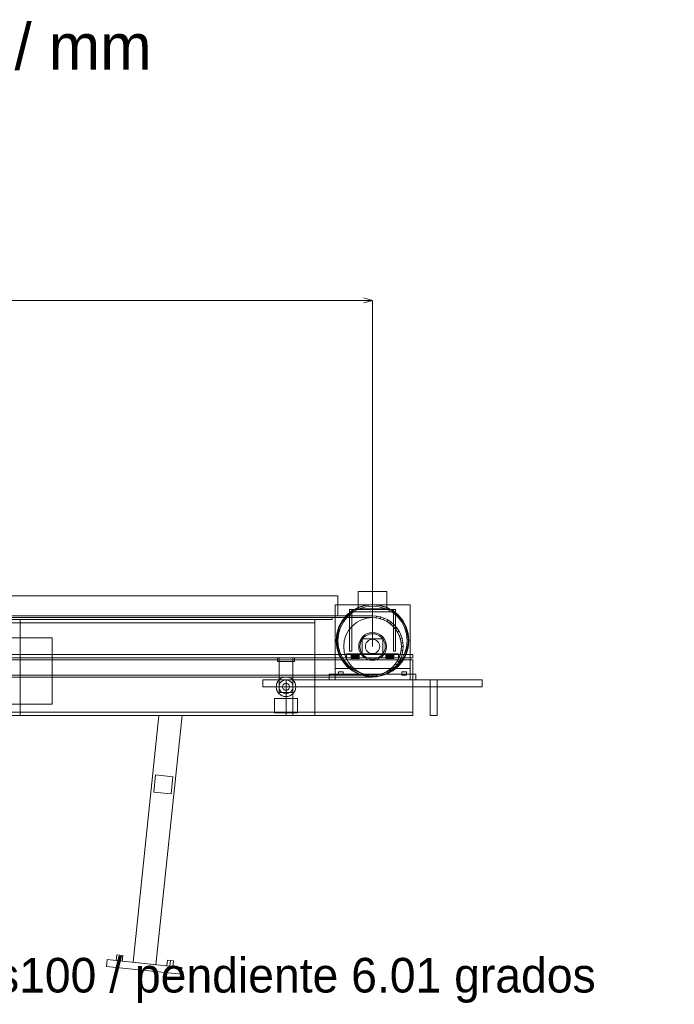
# Model space of a CAD drawing. Header units: millimetres. Extents: x -2233 to 61924, y -68080 to 6847.
# Tile 8 of 256: x 1299 to 2433, y -52120 to -50413. Entities that reach past the tile are written whole.
import ezdxf

# ---------------------------------------------------------------- set-up
doc = ezdxf.new("R2010")
doc.units = ezdxf.units.MM
for name, color, linetype, lineweight in [('COTAS_P', 1, 'Continuous', 0), ('R27_C09_CONJUNTO', 7, 'Continuous', 0), ('TEXTOS', 4, 'Continuous', 0)]:
    doc.layers.add(name, color=color, linetype=linetype, lineweight=lineweight)
doc.dimstyles.new('R19_10', dxfattribs={"dimtxt": 25, "dimasz": 15, "dimexe": 15, "dimexo": 8, "dimgap": 10, "dimtad": 1, "dimtih": 1, "dimtoh": 1, "dimdsep": 46, "dimcen": 0.09, "dimadec": 0, "dimazin": 0, "dimtfac": 1, "dimtdec": 4, "dimtofl": 0, "dimtmove": 0, "dimatfit": 3, "dimfxl": 1, "dimtolj": 1, "dimtzin": 0, "dimarcsym": 0})

# ---------------------------------------------------------------- blocks, each defined once
blk = doc.blocks.new('DIM_R28_63')
at = {"layer": 'COTAS_P'}
for p, q in [((0, -50900), (15, -50895.5)), ((0, -51500), (0, -50900)), ((0, -50900), (1910.5, -50900)), ((0, -50900), (15, -50904.5)), ((1910.5, -50900), (1895.5, -50895.5)), ((1910.5, -50900), (1895.5, -50904.5)), ((1910.5, -51500), (1910.5, -50900))]:
    blk.add_line(p, q, dxfattribs=at)
blk.add_text('1910.5 P', height=25, dxfattribs=at).set_placement((955.2, -50890))

msp = doc.modelspace()

# ---------------------------------------------------------------- linework, layer by layer
at = {"layer": 'R27_C09_CONJUNTO'}
for p, q in [((60, -51412), (1850.497, -51412)), ((1850.497, -51447), (1850.497, -51412)), ((1885.497, -51405), (1935.497, -51405)), ((1885.497, -51405), (1885.497, -51435)), ((1935.497, -51435), (1935.497, -51405)), ((1845.497, -51428), (1975.497, -51428)), ((1845.497, -51428), (1845.497, -51538)), ((1875.496, -51437.617), (1886.388, -51431.796)), ((1876.052, -51438.449), (1886.771, -51432.719)), ((1877.163, -51440.112), (1887.536, -51434.567)), ((1885.497, -51435), (1935.497, -51435)), ((1886.388, -51431.796), (1898.207, -51428.211)), ((1886.771, -51432.719), (1898.402, -51429.191)), ((1887.536, -51434.567), (1898.792, -51431.153)), ((1898.207, -51428.211), (1910.497, -51427)), ((1898.402, -51429.191), (1910.497, -51428)), ((1898.792, -51431.153), (1910.497, -51430)), ((1910.497, -51427), (1922.788, -51428.211)), ((1910.497, -51428), (1922.593, -51429.191)), ((1910.497, -51430), (1922.203, -51431.153)), ((1922.203, -51431.153), (1933.458, -51434.567)), ((1922.593, -51429.191), (1934.224, -51432.719)), ((1922.788, -51428.211), (1934.606, -51431.796)), ((1933.458, -51434.567), (1943.832, -51440.112)), ((1934.224, -51432.719), (1944.943, -51438.449)), ((1934.606, -51431.796), (1945.498, -51437.617)), ((1975.497, -51538), (1975.497, -51428)), ((0, -51447), (1910.497, -51447)), ((1910.497, -51447), (0, -51447)), ((0, -51450), (1910.497, -51450)), ((1910.497, -51450), (0, -51450)), ((60, -51447), (1850.497, -51447)), ((70, -51450), (1840.497, -51450)), ((1840.497, -51453), (1840.497, -51450)), ((1858.115, -51454.999), (1865.95, -51445.452)), ((1858.946, -51455.555), (1866.657, -51446.159)), ((1860.609, -51456.666), (1868.071, -51447.574)), ((1865.95, -51445.452), (1875.496, -51437.617)), ((1866.657, -51446.159), (1876.052, -51438.449)), ((1868.071, -51447.574), (1877.163, -51440.112)), ((1870.497, -51436), (1874.497, -51436)), ((1870.497, -51436), (1870.497, -51508)), ((1870.497, -51436), (1950.497, -51436)), ((1870.497, -51436), (1870.497, -51440)), ((1870.497, -51440), (1950.497, -51440)), ((1874.497, -51508), (1874.497, -51436)), ((1891.363, -51453.806), (1900.743, -51450.961)), ((1900.743, -51450.961), (1910.497, -51450)), ((1910.497, -51450), (1910.497, -51447)), ((1910.497, -51447), (1917.415, -51447.453)), ((1910.497, -51450), (1920.252, -51450.961)), ((1917.024, -51450.428), (1910.497, -51450)), ((1917.024, -51450.428), (1917.415, -51447.453)), ((1923.438, -51451.704), (1917.024, -51450.428)), ((1917.415, -51447.453), (1924.215, -51448.806)), ((1920.252, -51450.961), (1929.631, -51453.806)), ((1923.438, -51451.704), (1924.215, -51448.806)), ((1929.631, -51453.806), (1923.438, -51451.704)), ((1924.215, -51448.806), (1930.78, -51451.034)), ((1929.631, -51453.806), (1930.78, -51451.034)), ((1930.78, -51451.034), (1936.997, -51454.101)), ((1943.832, -51440.112), (1952.924, -51447.574)), ((1944.943, -51438.449), (1954.338, -51446.159)), ((1945.498, -51437.617), (1955.045, -51445.452)), ((1946.497, -51436), (1950.497, -51436)), ((1946.497, -51436), (1946.497, -51508)), ((1950.497, -51508), (1950.497, -51436)), ((1950.497, -51440), (1950.497, -51436)), ((1952.924, -51447.574), (1960.385, -51456.666)), ((1954.338, -51446.159), (1962.048, -51455.555)), ((1955.045, -51445.452), (1962.88, -51454.999)), ((70, -51453), (1840.497, -51453)), ((100, -51453), (1810.497, -51453)), ((100, -51459), (1810.497, -51459)), ((1300, -51453), (1810.497, -51453)), ((1300, -51453), (1300, -51620)), ((1300, -51453), (1300, -51459)), ((1300, -51459), (1810.497, -51459)), ((1810.497, -51620), (1810.497, -51453)), ((1810.497, -51459), (1810.497, -51453)), ((1848.708, -51477.709), (1852.293, -51465.891)), ((1849.689, -51477.904), (1853.217, -51466.274)), ((1851.65, -51478.295), (1855.065, -51467.039)), ((1852.293, -51465.891), (1858.115, -51454.999)), ((1853.217, -51466.274), (1858.946, -51455.555)), ((1855.065, -51467.039), (1860.609, -51456.666)), ((1868.924, -51472.221), (1875.142, -51464.645)), ((1875.142, -51464.645), (1882.719, -51458.427)), ((1882.719, -51458.427), (1891.363, -51453.806)), ((1929.631, -51453.806), (1938.276, -51458.427)), ((1935.497, -51456.699), (1929.631, -51453.806)), ((1935.497, -51456.699), (1936.997, -51454.101)), ((1940.935, -51460.332), (1935.497, -51456.699)), ((1936.997, -51454.101), (1942.762, -51457.952)), ((1938.276, -51458.427), (1945.853, -51464.645)), ((1940.935, -51460.332), (1942.762, -51457.952)), ((1945.853, -51464.645), (1940.935, -51460.332)), ((1942.762, -51457.952), (1947.974, -51462.523)), ((1945.853, -51464.645), (1947.974, -51462.523)), ((1945.853, -51464.645), (1952.071, -51472.221)), ((1950.165, -51469.562), (1945.853, -51464.645)), ((1947.974, -51462.523), (1952.545, -51467.736)), ((1950.165, -51469.562), (1952.545, -51467.736)), ((1953.799, -51475), (1950.165, -51469.562)), ((1952.545, -51467.736), (1956.397, -51473.5)), ((1960.385, -51456.666), (1965.93, -51467.039)), ((1962.048, -51455.555), (1967.778, -51466.274)), ((1962.88, -51454.999), (1968.702, -51465.891)), ((1965.93, -51467.039), (1969.344, -51478.295)), ((1967.778, -51466.274), (1971.306, -51477.904)), ((1968.702, -51465.891), (1972.287, -51477.709)), ((1245, -51485), (1355, -51485)), ((1355, -51600), (1355, -51485)), ((1847.497, -51490), (1848.708, -51477.709)), ((1848.497, -51490), (1849.689, -51477.904)), ((1850.497, -51490), (1851.65, -51478.295)), ((1861.458, -51490.245), (1864.303, -51480.866)), ((1864.303, -51480.866), (1868.924, -51472.221)), ((1888.324, -51490.816), (1890.542, -51486.666)), ((1890.542, -51486.666), (1893.527, -51483.029)), ((1892.205, -51487.777), (1894.941, -51484.444)), ((1893.527, -51483.029), (1897.164, -51480.045)), ((1894.941, -51484.444), (1898.275, -51481.708)), ((1897.164, -51480.045), (1901.313, -51477.827)), ((1898.275, -51481.708), (1902.078, -51479.675)), ((1901.313, -51477.827), (1905.815, -51476.461)), ((1902.078, -51479.675), (1906.205, -51478.423)), ((1905.815, -51476.461), (1910.497, -51476)), ((1906.205, -51478.423), (1910.497, -51478)), ((1910.497, -51476), (1915.179, -51476.461)), ((1910.497, -51478), (1914.789, -51478.423)), ((1914.789, -51478.423), (1918.916, -51479.675)), ((1915.179, -51476.461), (1919.682, -51477.827)), ((1918.916, -51479.675), (1922.72, -51481.708)), ((1919.682, -51477.827), (1923.831, -51480.045)), ((1922.72, -51481.708), (1926.054, -51484.444)), ((1923.831, -51480.045), (1927.468, -51483.029)), ((1926.054, -51484.444), (1928.79, -51487.777)), ((1927.468, -51483.029), (1930.453, -51486.666)), ((1930.453, -51486.666), (1932.67, -51490.816)), ((1952.071, -51472.221), (1956.691, -51480.866)), ((1953.799, -51475), (1956.397, -51473.5)), ((1956.691, -51480.866), (1953.799, -51475)), ((1956.397, -51473.5), (1959.463, -51479.718)), ((1956.691, -51480.866), (1959.463, -51479.718)), ((1956.691, -51480.866), (1959.537, -51490.245)), ((1958.794, -51487.059), (1956.691, -51480.866)), ((1958.794, -51487.059), (1961.691, -51486.283)), ((1959.463, -51479.718), (1961.691, -51486.283)), ((1961.691, -51486.283), (1963.044, -51493.082)), ((1969.344, -51478.295), (1970.497, -51490)), ((1971.306, -51477.904), (1972.497, -51490)), ((1972.287, -51477.709), (1973.497, -51490)), ((1848.708, -51502.291), (1847.497, -51490)), ((1849.689, -51502.096), (1848.497, -51490)), ((1852.293, -51514.109), (1848.708, -51502.291)), ((1853.217, -51513.726), (1849.689, -51502.096)), ((1851.65, -51501.705), (1850.497, -51490)), ((1855.065, -51512.961), (1851.65, -51501.705)), ((1860.497, -51500), (1861.458, -51490.245)), ((1861.458, -51509.755), (1860.497, -51500)), ((1886.497, -51500), (1886.958, -51495.318)), ((1886.958, -51504.682), (1886.497, -51500)), ((1886.958, -51495.318), (1888.324, -51490.816)), ((1888.497, -51500), (1888.92, -51495.708)), ((1888.92, -51504.292), (1888.497, -51500)), ((1888.92, -51495.708), (1890.172, -51491.581)), ((1890.172, -51491.581), (1892.205, -51487.777)), ((1892.497, -51487), (1928.497, -51487)), ((1892.497, -51487), (1892.497, -51513)), ((1897.997, -51500), (1898.238, -51497.561)), ((1898.238, -51502.439), (1897.997, -51500)), ((1898.238, -51497.561), (1898.949, -51495.216)), ((1898.949, -51504.784), (1898.238, -51502.439)), ((1898.949, -51495.216), (1900.104, -51493.055)), ((1900.104, -51493.055), (1901.658, -51491.161)), ((1901.658, -51491.161), (1903.553, -51489.607)), ((1903.553, -51489.607), (1905.714, -51488.452)), ((1905.714, -51488.452), (1908.059, -51487.74)), ((1908.059, -51487.74), (1910.497, -51487.5)), ((1910.497, -51487.5), (1912.936, -51487.74)), ((1912.936, -51487.74), (1915.281, -51488.452)), ((1915.281, -51488.452), (1917.442, -51489.607)), ((1917.442, -51489.607), (1919.336, -51491.161)), ((1919.336, -51491.161), (1920.891, -51493.055)), ((1920.891, -51493.055), (1922.046, -51495.216)), ((1922.046, -51495.216), (1922.757, -51497.561)), ((1922.757, -51502.439), (1922.046, -51504.784)), ((1922.757, -51497.561), (1922.997, -51500)), ((1922.997, -51500), (1922.757, -51502.439)), ((1928.497, -51513), (1928.497, -51487)), ((1928.79, -51487.777), (1930.823, -51491.581)), ((1930.823, -51491.581), (1932.075, -51495.708)), ((1932.075, -51495.708), (1932.497, -51500)), ((1932.497, -51500), (1932.075, -51504.292)), ((1932.67, -51490.816), (1934.036, -51495.318)), ((1934.036, -51495.318), (1934.497, -51500)), ((1934.497, -51500), (1934.036, -51504.682)), ((1960.07, -51493.474), (1958.794, -51487.059)), ((1959.537, -51490.245), (1960.497, -51500)), ((1960.497, -51500), (1959.537, -51509.755)), ((1960.07, -51493.474), (1963.044, -51493.082)), ((1960.497, -51500), (1960.07, -51493.474)), ((1960.07, -51506.526), (1960.497, -51500)), ((1960.497, -51500), (1963.497, -51500)), ((1963.044, -51493.082), (1963.497, -51500)), ((1963.497, -51500), (1963.044, -51506.918)), ((1969.344, -51501.705), (1965.93, -51512.961)), ((1971.306, -51502.096), (1967.778, -51513.726)), ((1972.287, -51502.291), (1968.702, -51514.109)), ((1970.497, -51490), (1969.344, -51501.705)), ((1972.497, -51490), (1971.306, -51502.096)), ((1973.497, -51490), (1972.287, -51502.291)), ((-70, -51514), (1980.497, -51514)), ((-70, -51520), (1980.497, -51520)), ((1745.497, -51520), (1775.497, -51520)), ((1745.497, -51520), (1745.497, -51526)), ((1748.497, -51520), (1772.497, -51520)), ((1748.497, -51520), (1748.497, -51580)), ((1772.497, -51580), (1772.497, -51520)), ((1775.497, -51526), (1775.497, -51520)), ((1858.115, -51525.001), (1852.293, -51514.109)), ((1858.946, -51524.445), (1853.217, -51513.726)), ((1860.609, -51523.334), (1855.065, -51512.961)), ((1864.303, -51519.134), (1861.458, -51509.755)), ((1868.924, -51527.779), (1864.303, -51519.134)), ((1865.497, -51513), (1955.497, -51513)), ((1865.497, -51513), (1865.497, -51523)), ((1870.497, -51508), (1874.497, -51508)), ((1873.497, -51513.077), (1873.497, -51513)), ((1873.497, -51513), (1887.497, -51513)), ((1873.497, -51513.304), (1873.497, -51513.077)), ((1873.497, -51513.077), (1887.497, -51513.077)), ((1873.497, -51513.674), (1873.497, -51513.304)), ((1873.497, -51513.304), (1887.497, -51513.304)), ((1873.497, -51514.172), (1873.497, -51513.674)), ((1873.497, -51513.674), (1887.497, -51513.674)), ((1873.497, -51514.778), (1873.497, -51514.172)), ((1873.497, -51514.172), (1887.497, -51514.172)), ((1873.497, -51515.469), (1873.497, -51514.778)), ((1873.497, -51514.778), (1887.497, -51514.778)), ((1873.497, -51516.22), (1873.497, -51515.469)), ((1873.497, -51515.469), (1887.497, -51515.469)), ((1873.497, -51517), (1873.497, -51516.22)), ((1873.497, -51516.22), (1887.497, -51516.22)), ((1873.497, -51517.78), (1873.497, -51517)), ((1887.497, -51517), (1873.497, -51517)), ((1873.497, -51517.78), (1873.497, -51518.531)), ((1873.497, -51517.78), (1887.497, -51517.78)), ((1873.497, -51518.531), (1873.497, -51519.222)), ((1873.497, -51518.531), (1887.497, -51518.531)), ((1873.497, -51519.222), (1873.497, -51519.828)), ((1873.497, -51519.222), (1887.497, -51519.222)), ((1873.497, -51519.828), (1873.497, -51520.326)), ((1873.497, -51519.828), (1887.497, -51519.828)), ((1873.497, -51520.326), (1873.497, -51520.696)), ((1873.497, -51520.326), (1887.497, -51520.326)), ((1873.497, -51520.696), (1873.497, -51520.923)), ((1873.497, -51520.696), (1887.497, -51520.696)), ((1873.497, -51520.923), (1873.497, -51521)), ((1873.497, -51520.923), (1887.497, -51520.923)), ((1888.324, -51509.184), (1886.958, -51504.682)), ((1887.497, -51513.077), (1887.497, -51513)), ((1887.497, -51513.304), (1887.497, -51513.077)), ((1887.497, -51513.674), (1887.497, -51513.304)), ((1887.497, -51514.172), (1887.497, -51513.674)), ((1887.497, -51514.778), (1887.497, -51514.172)), ((1887.497, -51515.469), (1887.497, -51514.778)), ((1887.497, -51516.22), (1887.497, -51515.469)), ((1887.497, -51517), (1887.497, -51516.22)), ((1887.497, -51517), (1887.497, -51517.78)), ((1887.497, -51517.78), (1887.497, -51518.531)), ((1887.497, -51518.531), (1887.497, -51519.222)), ((1887.497, -51519.222), (1887.497, -51519.828)), ((1887.497, -51519.828), (1887.497, -51520.326)), ((1887.497, -51520.326), (1887.497, -51520.696)), ((1887.497, -51520.696), (1887.497, -51520.923)), ((1887.497, -51520.923), (1887.497, -51521)), ((1890.542, -51513.334), (1888.324, -51509.184)), ((1890.172, -51508.419), (1888.92, -51504.292)), ((1892.205, -51512.223), (1890.172, -51508.419)), ((1893.527, -51516.971), (1890.542, -51513.334)), ((1894.941, -51515.556), (1892.205, -51512.223)), ((1892.497, -51513), (1928.497, -51513)), ((1897.164, -51519.955), (1893.527, -51516.971)), ((1898.275, -51518.292), (1894.941, -51515.556)), ((1901.313, -51522.173), (1897.164, -51519.955)), ((1902.078, -51520.325), (1898.275, -51518.292)), ((1900.104, -51506.945), (1898.949, -51504.784)), ((1901.658, -51508.839), (1900.104, -51506.945)), ((1903.553, -51510.393), (1901.658, -51508.839)), ((1906.205, -51521.577), (1902.078, -51520.325)), ((1905.714, -51511.548), (1903.553, -51510.393)), ((1908.059, -51512.26), (1905.714, -51511.548)), ((1910.497, -51512.5), (1908.059, -51512.26)), ((1912.936, -51512.26), (1910.497, -51512.5)), ((1915.281, -51511.548), (1912.936, -51512.26)), ((1918.916, -51520.325), (1914.789, -51521.577)), ((1917.442, -51510.393), (1915.281, -51511.548)), ((1919.336, -51508.839), (1917.442, -51510.393)), ((1922.72, -51518.292), (1918.916, -51520.325)), ((1920.891, -51506.945), (1919.336, -51508.839)), ((1923.831, -51519.955), (1919.682, -51522.173)), ((1922.046, -51504.784), (1920.891, -51506.945)), ((1926.054, -51515.556), (1922.72, -51518.292)), ((1927.468, -51516.971), (1923.831, -51519.955)), ((1928.79, -51512.223), (1926.054, -51515.556)), ((1930.453, -51513.334), (1927.468, -51516.971)), ((1930.823, -51508.419), (1928.79, -51512.223)), ((1932.67, -51509.184), (1930.453, -51513.334)), ((1932.075, -51504.292), (1930.823, -51508.419)), ((1934.036, -51504.682), (1932.67, -51509.184)), ((1933.497, -51513.077), (1933.497, -51513)), ((1933.497, -51513), (1947.497, -51513)), ((1933.497, -51513.304), (1933.497, -51513.077)), ((1933.497, -51513.077), (1947.497, -51513.077)), ((1933.497, -51513.674), (1933.497, -51513.304)), ((1933.497, -51513.304), (1947.497, -51513.304)), ((1933.497, -51514.172), (1933.497, -51513.674)), ((1933.497, -51513.674), (1947.497, -51513.674)), ((1933.497, -51514.778), (1933.497, -51514.172)), ((1933.497, -51514.172), (1947.497, -51514.172)), ((1933.497, -51515.469), (1933.497, -51514.778)), ((1933.497, -51514.778), (1947.497, -51514.778)), ((1933.497, -51516.22), (1933.497, -51515.469)), ((1933.497, -51515.469), (1947.497, -51515.469)), ((1933.497, -51517), (1933.497, -51516.22)), ((1933.497, -51516.22), (1947.497, -51516.22)), ((1933.497, -51517.78), (1933.497, -51517)), ((1947.497, -51517), (1933.497, -51517)), ((1933.497, -51517.78), (1933.497, -51518.531)), ((1933.497, -51517.78), (1947.497, -51517.78)), ((1933.497, -51518.531), (1933.497, -51519.222)), ((1933.497, -51518.531), (1947.497, -51518.531)), ((1933.497, -51519.222), (1933.497, -51519.828)), ((1933.497, -51519.222), (1947.497, -51519.222)), ((1933.497, -51519.828), (1933.497, -51520.326)), ((1933.497, -51519.828), (1947.497, -51519.828)), ((1933.497, -51520.326), (1933.497, -51520.696)), ((1933.497, -51520.326), (1947.497, -51520.326)), ((1933.497, -51520.696), (1933.497, -51520.923)), ((1933.497, -51520.696), (1947.497, -51520.696)), ((1933.497, -51520.923), (1933.497, -51521)), ((1933.497, -51520.923), (1947.497, -51520.923)), ((1946.497, -51508), (1950.497, -51508)), ((1947.497, -51513.077), (1947.497, -51513)), ((1947.497, -51513.304), (1947.497, -51513.077)), ((1947.497, -51513.674), (1947.497, -51513.304)), ((1947.497, -51514.172), (1947.497, -51513.674)), ((1947.497, -51514.778), (1947.497, -51514.172)), ((1947.497, -51515.469), (1947.497, -51514.778)), ((1947.497, -51516.22), (1947.497, -51515.469)), ((1947.497, -51517), (1947.497, -51516.22)), ((1947.497, -51517), (1947.497, -51517.78)), ((1947.497, -51517.78), (1947.497, -51518.531)), ((1947.497, -51518.531), (1947.497, -51519.222)), ((1947.497, -51519.222), (1947.497, -51519.828)), ((1947.497, -51519.828), (1947.497, -51520.326)), ((1947.497, -51520.326), (1947.497, -51520.696)), ((1947.497, -51520.696), (1947.497, -51520.923)), ((1947.497, -51520.923), (1947.497, -51521)), ((1956.691, -51519.134), (1952.071, -51527.779)), ((1953.799, -51525), (1956.691, -51519.134)), ((1955.497, -51523), (1955.497, -51513)), ((1959.463, -51520.282), (1956.397, -51526.5)), ((1959.537, -51509.755), (1956.691, -51519.134)), ((1956.691, -51519.134), (1958.794, -51512.941)), ((1956.691, -51519.134), (1959.463, -51520.282)), ((1958.794, -51512.941), (1960.07, -51506.526)), ((1958.794, -51512.941), (1961.691, -51513.717)), ((1961.691, -51513.717), (1959.463, -51520.282)), ((1960.07, -51506.526), (1963.044, -51506.918)), ((1965.93, -51512.961), (1960.385, -51523.334)), ((1963.044, -51506.918), (1961.691, -51513.717)), ((1967.778, -51513.726), (1962.048, -51524.445)), ((1968.702, -51514.109), (1962.88, -51525.001)), ((1980.497, -51520), (1980.497, -51514)), ((-70, -51523), (1980.497, -51523)), ((1745.497, -51526), (1775.497, -51526)), ((1865.95, -51534.548), (1858.115, -51525.001)), ((1866.657, -51533.841), (1858.946, -51524.445)), ((1868.071, -51532.426), (1860.609, -51523.334)), ((1865.497, -51523), (1955.497, -51523)), ((1875.496, -51542.383), (1865.95, -51534.548)), ((1876.052, -51541.551), (1866.657, -51533.841)), ((1877.163, -51539.888), (1868.071, -51532.426)), ((1875.142, -51535.355), (1868.924, -51527.779)), ((1873.497, -51521), (1887.497, -51521)), ((1882.719, -51541.573), (1875.142, -51535.355)), ((1905.815, -51523.539), (1901.313, -51522.173)), ((1910.497, -51524), (1905.815, -51523.539)), ((1910.497, -51522), (1906.205, -51521.577)), ((1914.789, -51521.577), (1910.497, -51522)), ((1915.179, -51523.539), (1910.497, -51524)), ((1919.682, -51522.173), (1915.179, -51523.539)), ((1933.497, -51521), (1947.497, -51521)), ((1945.853, -51535.355), (1938.276, -51541.573)), ((1940.935, -51539.668), (1945.853, -51535.355)), ((1947.974, -51537.477), (1942.762, -51542.048)), ((1952.924, -51532.426), (1943.832, -51539.888)), ((1954.338, -51533.841), (1944.943, -51541.551)), ((1955.045, -51534.548), (1945.498, -51542.383)), ((1952.071, -51527.779), (1945.853, -51535.355)), ((1945.853, -51535.355), (1950.165, -51530.438)), ((1945.853, -51535.355), (1947.974, -51537.477)), ((1952.545, -51532.264), (1947.974, -51537.477)), ((1950.165, -51530.438), (1953.799, -51525)), ((1950.165, -51530.438), (1952.545, -51532.264)), ((1956.397, -51526.5), (1952.545, -51532.264)), ((1960.385, -51523.334), (1952.924, -51532.426)), ((1953.799, -51525), (1956.397, -51526.5)), ((1962.048, -51524.445), (1954.338, -51533.841)), ((1962.88, -51525.001), (1955.045, -51534.548)), ((1980.497, -51620), (1980.497, -51523)), ((0, -51550), (1910.497, -51550)), ((1910.497, -51550), (0, -51550)), ((0, -51553), (1910.497, -51553)), ((1910.497, -51553), (0, -51553)), ((1751.053, -51555.865), (1753.992, -51554.294)), ((1753.992, -51554.294), (1757.181, -51553.327)), ((1757.181, -51553.327), (1760.497, -51553)), ((1760.497, -51553), (1763.814, -51553.327)), ((1763.814, -51553.327), (1767.003, -51554.294)), ((1767.003, -51554.294), (1769.942, -51555.865)), ((1835.497, -51548), (1985.497, -51548)), ((1835.497, -51548), (1835.497, -51558)), ((1845.497, -51538), (1975.497, -51538)), ((1845.497, -51538), (1845.497, -51558)), ((1851.497, -51544), (1859.497, -51544)), ((1851.497, -51544), (1851.497, -51550)), ((1851.497, -51550), (1859.497, -51550)), ((1859.497, -51550), (1859.497, -51544)), ((1886.388, -51548.204), (1875.496, -51542.383)), ((1886.771, -51547.281), (1876.052, -51541.551)), ((1887.536, -51545.433), (1877.163, -51539.888)), ((1891.363, -51546.194), (1882.719, -51541.573)), ((1898.207, -51551.789), (1886.388, -51548.204)), ((1898.402, -51550.809), (1886.771, -51547.281)), ((1898.792, -51548.847), (1887.536, -51545.433)), ((1900.743, -51549.039), (1891.363, -51546.194)), ((1910.497, -51553), (1898.207, -51551.789)), ((1910.497, -51552), (1898.402, -51550.809)), ((1910.497, -51550), (1898.792, -51548.847)), ((1910.497, -51550), (1900.743, -51549.039)), ((1922.203, -51548.847), (1910.497, -51550)), ((1920.252, -51549.039), (1910.497, -51550)), ((1910.497, -51550), (1917.024, -51549.572)), ((1910.497, -51553), (1910.497, -51550)), ((1922.593, -51550.809), (1910.497, -51552)), ((1922.788, -51551.789), (1910.497, -51553)), ((1917.415, -51552.547), (1910.497, -51553)), ((1917.024, -51549.572), (1923.438, -51548.296)), ((1917.024, -51549.572), (1917.415, -51552.547)), ((1924.215, -51551.194), (1917.415, -51552.547)), ((1929.631, -51546.194), (1920.252, -51549.039)), ((1933.458, -51545.433), (1922.203, -51548.847)), ((1934.224, -51547.281), (1922.593, -51550.809)), ((1934.606, -51548.204), (1922.788, -51551.789)), ((1923.438, -51548.296), (1929.631, -51546.194)), ((1923.438, -51548.296), (1924.215, -51551.194)), ((1930.78, -51548.966), (1924.215, -51551.194)), ((1938.276, -51541.573), (1929.631, -51546.194)), ((1929.631, -51546.194), (1935.497, -51543.301)), ((1929.631, -51546.194), (1930.78, -51548.966)), ((1936.997, -51545.899), (1930.78, -51548.966)), ((1943.832, -51539.888), (1933.458, -51545.433)), ((1944.943, -51541.551), (1934.224, -51547.281)), ((1945.498, -51542.383), (1934.606, -51548.204)), ((1935.497, -51543.301), (1940.935, -51539.668)), ((1935.497, -51543.301), (1936.997, -51545.899)), ((1942.762, -51542.048), (1936.997, -51545.899)), ((1940.935, -51539.668), (1942.762, -51542.048)), ((1961.497, -51544), (1969.497, -51544)), ((1961.497, -51544), (1961.497, -51550)), ((1961.497, -51550), (1969.497, -51550)), ((1969.497, -51550), (1969.497, -51544)), ((1975.497, -51558), (1975.497, -51538)), ((1985.497, -51558), (1985.497, -51548)), ((1720.497, -51558), (2100.497, -51558)), ((1720.497, -51558), (1720.497, -51570)), ((1720.497, -51570), (2100.497, -51570)), ((1743.497, -51570), (1743.824, -51566.683)), ((1743.824, -51573.317), (1743.497, -51570)), ((1743.824, -51566.683), (1744.791, -51563.494)), ((1744.791, -51563.494), (1746.362, -51560.555)), ((1746.362, -51560.555), (1748.477, -51557.979)), ((1748.477, -51557.979), (1751.053, -51555.865)), ((1748.497, -51570), (1748.728, -51567.659)), ((1748.728, -51572.341), (1748.497, -51570)), ((1748.728, -51567.659), (1749.411, -51565.408)), ((1749.411, -51565.408), (1750.52, -51563.333)), ((1750.52, -51563.333), (1752.012, -51561.515)), ((1752.012, -51561.515), (1753.83, -51560.022)), ((1753.83, -51560.022), (1755.905, -51558.913)), ((1754.497, -51570), (1754.613, -51568.829)), ((1754.613, -51571.171), (1754.497, -51570)), ((1754.613, -51568.829), (1754.954, -51567.704)), ((1754.954, -51572.296), (1754.613, -51571.171)), ((1754.954, -51567.704), (1755.508, -51566.667)), ((1755.508, -51566.667), (1756.255, -51565.757)), ((1755.905, -51558.913), (1758.156, -51558.231)), ((1756.255, -51565.757), (1757.164, -51565.011)), ((1757.164, -51565.011), (1758.201, -51564.457)), ((1758.156, -51558.231), (1760.497, -51558)), ((1758.201, -51564.457), (1759.327, -51564.115)), ((1759.327, -51564.115), (1760.497, -51564)), ((1760.497, -51558), (1762.838, -51558.231)), ((1760.497, -51558), (1772.497, -51558)), ((1760.497, -51558), (1760.497, -51620)), ((1760.497, -51564), (1761.668, -51564.115)), ((1761.668, -51564.115), (1762.793, -51564.457)), ((1762.793, -51564.457), (1763.831, -51565.011)), ((1762.838, -51558.231), (1765.09, -51558.913)), ((1763.831, -51565.011), (1764.74, -51565.757)), ((1764.74, -51565.757), (1765.486, -51566.667)), ((1765.09, -51558.913), (1767.164, -51560.022)), ((1765.486, -51566.667), (1766.041, -51567.704)), ((1766.041, -51567.704), (1766.382, -51568.829)), ((1766.382, -51571.171), (1766.041, -51572.296)), ((1766.382, -51568.829), (1766.497, -51570)), ((1766.497, -51570), (1766.382, -51571.171)), ((1767.164, -51560.022), (1768.983, -51561.515)), ((1768.983, -51561.515), (1770.475, -51563.333)), ((1769.942, -51555.865), (1772.518, -51557.979)), ((1770.475, -51563.333), (1771.584, -51565.408)), ((1771.584, -51565.408), (1772.267, -51567.659)), ((1772.267, -51567.659), (1772.497, -51570)), ((1772.497, -51570), (1772.267, -51572.341)), ((1772.497, -51620), (1772.497, -51558)), ((1772.518, -51557.979), (1774.632, -51560.555)), ((1774.632, -51560.555), (1776.203, -51563.494)), ((1776.203, -51563.494), (1777.171, -51566.683)), ((1777.171, -51566.683), (1777.497, -51570)), ((1777.497, -51570), (1777.171, -51573.317)), ((1835.497, -51558), (1985.497, -51558)), ((1845.497, -51558), (1975.497, -51558)), ((2010.497, -51558), (2022.497, -51558)), ((2010.497, -51558), (2010.497, -51620)), ((2022.497, -51620), (2022.497, -51558)), ((2100.497, -51570), (2100.497, -51558)), ((1744.791, -51576.506), (1743.824, -51573.317)), ((1746.362, -51579.445), (1744.791, -51576.506)), ((1748.477, -51582.021), (1746.362, -51579.445)), ((1751.053, -51584.135), (1748.477, -51582.021)), ((1748.497, -51580), (1772.497, -51580)), ((1749.411, -51574.592), (1748.728, -51572.341)), ((1750.52, -51576.667), (1749.411, -51574.592)), ((1752.012, -51578.485), (1750.52, -51576.667)), ((1753.992, -51585.706), (1751.053, -51584.135)), ((1753.83, -51579.978), (1752.012, -51578.485)), ((1755.905, -51581.087), (1753.83, -51579.978)), ((1757.181, -51586.673), (1753.992, -51585.706)), ((1755.508, -51573.333), (1754.954, -51572.296)), ((1756.255, -51574.243), (1755.508, -51573.333)), ((1758.156, -51581.769), (1755.905, -51581.087)), ((1757.164, -51574.989), (1756.255, -51574.243)), ((1758.201, -51575.543), (1757.164, -51574.989)), ((1760.497, -51587), (1757.181, -51586.673)), ((1760.497, -51582), (1758.156, -51581.769)), ((1759.327, -51575.885), (1758.201, -51575.543)), ((1760.497, -51576), (1759.327, -51575.885)), ((1761.668, -51575.885), (1760.497, -51576)), ((1762.838, -51581.769), (1760.497, -51582)), ((1763.814, -51586.673), (1760.497, -51587)), ((1762.793, -51575.543), (1761.668, -51575.885)), ((1763.831, -51574.989), (1762.793, -51575.543)), ((1765.09, -51581.087), (1762.838, -51581.769)), ((1767.003, -51585.706), (1763.814, -51586.673)), ((1764.74, -51574.243), (1763.831, -51574.989)), ((1765.486, -51573.333), (1764.74, -51574.243)), ((1767.164, -51579.978), (1765.09, -51581.087)), ((1766.041, -51572.296), (1765.486, -51573.333)), ((1769.942, -51584.135), (1767.003, -51585.706)), ((1768.983, -51578.485), (1767.164, -51579.978)), ((1770.475, -51576.667), (1768.983, -51578.485)), ((1772.518, -51582.021), (1769.942, -51584.135)), ((1771.584, -51574.592), (1770.475, -51576.667)), ((1772.267, -51572.341), (1771.584, -51574.592)), ((1774.632, -51579.445), (1772.518, -51582.021)), ((1776.203, -51576.506), (1774.632, -51579.445)), ((1777.171, -51573.317), (1776.203, -51576.506)), ((1245, -51600), (1355, -51600)), ((1740.497, -51590), (1780.497, -51590)), ((1740.497, -51590), (1740.497, -51615)), ((1780.497, -51615), (1780.497, -51590)), ((-70, -51614), (1980.497, -51614)), ((-70, -51620), (1980.497, -51620)), ((1300, -51620), (1810.497, -51620)), ((1495.381, -52047.552), (1540.387, -51620)), ((1535.162, -52051.74), (1580.608, -51620)), ((1540.387, -51620), (1580.608, -51620)), ((1740.497, -51615), (1780.497, -51615)), ((1760.497, -51620), (1772.497, -51620)), ((1980.497, -51620), (1980.497, -51614)), ((2010.497, -51620), (2022.497, -51620)), ((1534.588, -51722.853), (1531.447, -51752.688)), ((1564.423, -51725.993), (1534.588, -51722.853)), ((1561.282, -51755.829), (1564.423, -51725.993)), ((1531.447, -51752.688), (1561.282, -51755.829)), ((1449.372, -52054.775), (1450.629, -52042.841)), ((1450.629, -52042.841), (1579.914, -52056.45)), ((1466.346, -52044.496), (1467.392, -52034.551)), ((1466.346, -52044.496), (1471.513, -52045.04)), ((1472.56, -52035.095), (1467.392, -52034.551)), ((1472.56, -52035.095), (1471.513, -52045.04)), ((1471.513, -52045.04), (1476.681, -52045.584)), ((1472.56, -52035.095), (1477.728, -52035.639)), ((1476.681, -52045.584), (1477.728, -52035.639)), ((1495.381, -52047.552), (1535.162, -52051.74)), ((1553.862, -52053.708), (1554.909, -52043.763)), ((1560.077, -52044.307), (1554.909, -52043.763)), ((1560.077, -52044.307), (1559.03, -52054.252)), ((1560.077, -52044.307), (1565.244, -52044.851)), ((1564.197, -52054.796), (1565.244, -52044.851)), ((1449.372, -52054.775), (1578.658, -52068.384)), ((1553.862, -52053.708), (1559.03, -52054.252)), ((1559.03, -52054.252), (1564.197, -52054.796)), ((1578.658, -52068.384), (1579.914, -52056.45))]:
    msp.add_line(p, q, dxfattribs=at)

# ---------------------------------------------------------------- texts
at = {"layer": 'TEXTOS'}
for s, height, p in [('C09 / CONJUNTO LOCAL / mm', 80, (0, -50500)), ('Banda 400 / bastidor 550 / tambores100 / pendiente 6.01 grados', 60, (0, -52100))]:
    msp.add_text(s, height=height, dxfattribs=at).set_placement(p)

# ---------------------------------------------------------------- dimensions: what is measured, and where the dimension line sits
at = {"layer": 'COTAS_P'}
dim = msp.add_aligned_dim(p1=(0, -51500), p2=(1910.497, -51500), distance=600, text='<> P', dimstyle='R19_10', dxfattribs=at)
dim.commit()
dim.dimension.update_dxf_attribs({"geometry": 'DIM_R28_63', "text_midpoint": (955.249, -50900)})

doc.saveas('drawing.dxf')
